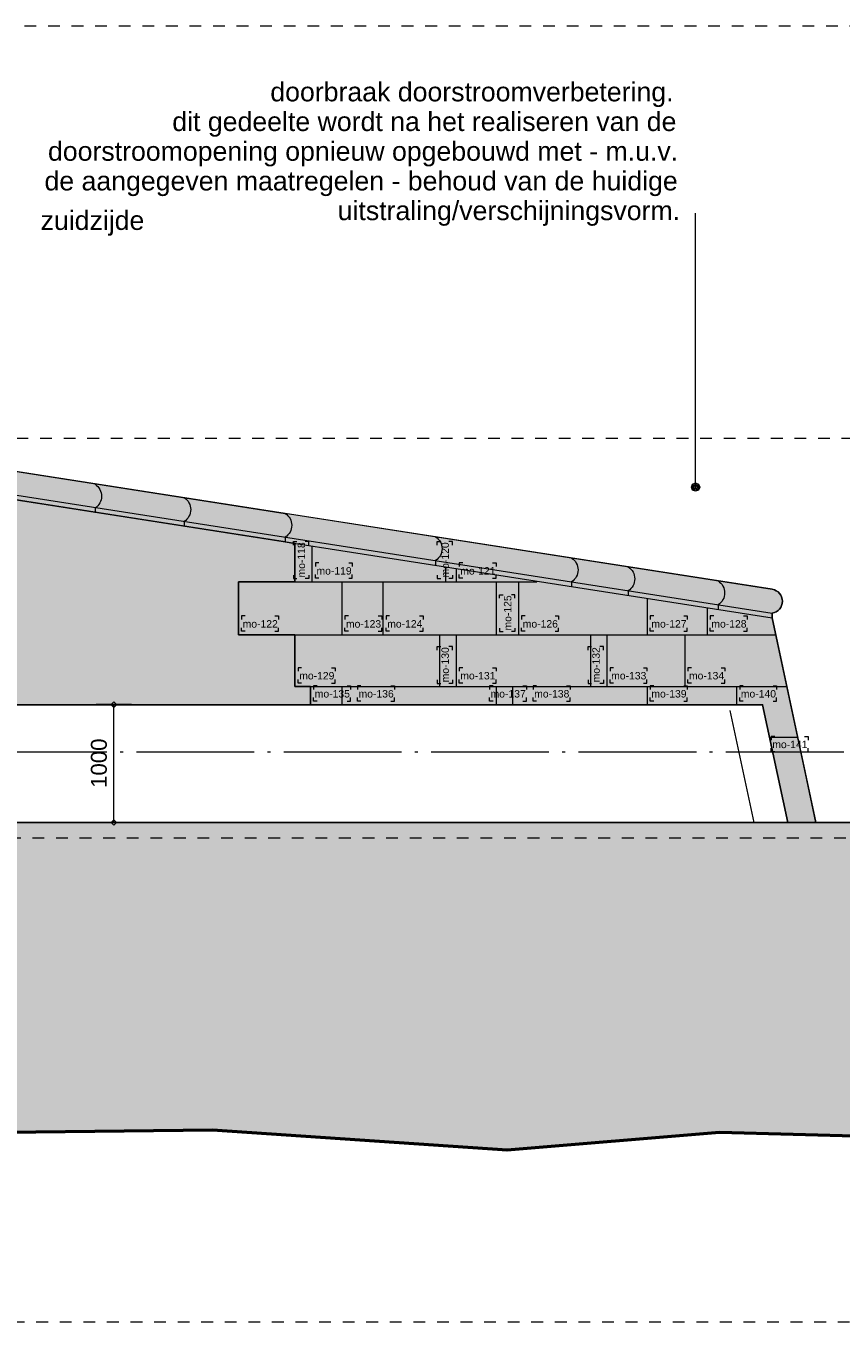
# Model space of a CAD drawing. Extents: x -294884 to 286267, y 0 to 1429765.
# Tile 65 of 178: x 19312 to 26228, y 381935 to 392935. Entities that reach past the tile are written whole.
import ezdxf

# ---------------------------------------------------------------- set-up
doc = ezdxf.new("R2010")
doc.units = 0
doc.header["$MEASUREMENT"] = 0
doc.linetypes.add('DASHDOT', pattern=[1250, 1000, -112.5, 25, -112.5])
doc.linetypes.add('DASHED', pattern=[200, 100, -100])
for name, color, linetype in [('A-0019-AFDEKVLAK', 1, 'Continuous'), ('A-0020-KADER', 8, 'Continuous'), ('A-0030-STRAMIEN', 1, 'Continuous'), ('A-0038-STR-MAATLIJN', 1, 'Continuous'), ('A-0070-SYMBOOL', 1, 'Continuous'), ('A-0306--', 1, 'Continuous'), ('A-0307-TEKST', 7, 'Continuous'), ('A-1100-TXT+MT-SO', 7, 'Continuous'), ('A-1130-TXT+MT-BE', 1, 'Continuous')]:
    doc.layers.add(name, color=color, linetype=linetype)
doc.dimstyles.new('@D00GM', dxfattribs={"dimtxt": 135, "dimasz": 1, "dimexe": 0.18, "dimexo": 0.0625, "dimgap": 13.5, "dimtad": 1, "dimdec": 0, "dimzin": 0, "dimdsep": 46, "dimtxsty": 'Standard', "dimblk": '^SD00____100_10', "dimcen": 0.09, "dimse1": 1, "dimse2": 1, "dimclrd": 1, "dimadec": 0, "dimazin": 0, "dimtfac": 1, "dimtdec": 4, "dimtmove": 0, "dimatfit": 3, "dimfxl": 0, "dimtolj": 1, "dimtzin": 0, "dimlwd": 13, "dimarcsym": 0})
doc.dimstyles.new('@D03ST', dxfattribs={"dimtxt": 162, "dimasz": 1, "dimexe": 0.18, "dimexo": 0.0625, "dimgap": 16.2, "dimtad": 1, "dimdec": 0, "dimzin": 0, "dimdsep": 46, "dimtxsty": 'Standard', "dimblk": '^SD03____100_10', "dimcen": 0.09, "dimse1": 1, "dimse2": 1, "dimclrd": 1, "dimadec": 0, "dimazin": 0, "dimtfac": 1, "dimtdec": 4, "dimtmove": 0, "dimatfit": 3, "dimfxl": 0, "dimtolj": 1, "dimtzin": 0, "dimlwd": 13, "dimarcsym": 0})

# ---------------------------------------------------------------- blocks, each defined once
blk = doc.blocks.new('*D')
at = {"color": 1, "linetype": 'Continuous', "lineweight": 13}
for points in [[(62927, 114665), (63143, 119960)], [(63293, 119954), (62993, 119966)], [(79682, 118845), (79383, 118875)], [(79499, 118522), (79533, 118860)], [(79106, 118562), (78808, 118592)], [(78427, 113303), (78957, 118577)], [(79148, 115040), (79499, 118522)], [(79648, 118507), (79349, 118537)], [(79648, 118507), (79349, 118537)], [(78968, 113249), (79148, 115040)], [(79298, 115025), (78999, 115055)], [(79298, 115025), (78999, 115055)], [(63077, 114659), (62777, 114671)], [(78576, 113288), (78278, 113318)], [(79118, 113234), (78819, 113264)], [(79118, 113234), (78819, 113264)], [(78934, 112910), (78968, 113249)], [(79084, 112895), (78785, 112925)], [(-122398, 58428), (-122398, 58128)], [(-117098, 58425), (-117098, 58125)], [(-117098, 58275), (-122398, 58278)], [(26619, -2220), (26619, -1920)], [(26619, -2220), (26619, -1920)], [(31919, -2220), (31919, -1920)], [(31919, -2220), (31919, -1920)], [(26619, -2070), (31919, -2070)], [(26619, -2070), (31919, -2070)], [(117098, -58425), (117098, -58125)], [(122398, -58428), (122398, -58128)], [(117098, -58275), (122398, -58278)]]:
    blk.add_lwpolyline(points, dxfattribs=at)
at = {"color": 7, "linetype": 'Continuous', "lineweight": 18}
for points in [[(63166, 119959), (63144, 119983), (63120, 119961), (63142, 119937)], [(79555, 118858), (79535, 118883), (79510, 118863), (79530, 118838)], [(78980, 118574), (78960, 118599), (78934, 118579), (78955, 118554)], [(79521, 118520), (79501, 118545), (79476, 118524), (79496, 118499)], [(79521, 118520), (79501, 118545), (79476, 118524), (79496, 118499)], [(79171, 115037), (79151, 115063), (79126, 115042), (79146, 115017)], [(79171, 115037), (79151, 115063), (79126, 115042), (79146, 115017)], [(62950, 114664), (62928, 114688), (62904, 114666), (62926, 114642)], [(78450, 113301), (78429, 113326), (78404, 113305), (78425, 113280)], [(78991, 113246), (78971, 113272), (78945, 113251), (78966, 113226)], [(78991, 113246), (78971, 113272), (78945, 113251), (78966, 113226)], [(78957, 112908), (78937, 112933), (78911, 112913), (78932, 112888)], [(-122398, 58301), (-122421, 58278), (-122398, 58255), (-122375, 58278)], [(-117098, 58298), (-117121, 58275), (-117098, 58252), (-117075, 58275)], [(26619, -2093), (26642, -2070), (26619, -2047), (26596, -2070)], [(26619, -2093), (26642, -2070), (26619, -2047), (26596, -2070)], [(31919, -2093), (31942, -2070), (31919, -2047), (31896, -2070)], [(31919, -2093), (31942, -2070), (31919, -2047), (31896, -2070)], [(117098, -58298), (117121, -58275), (117098, -58252), (117075, -58275)], [(122398, -58301), (122421, -58278), (122398, -58255), (122375, -58278)]]:
    blk.add_lwpolyline(points, close=True, dxfattribs=at)
at = {"layer": 'A-0030-STRAMIEN', "color": 1, "linetype": 'Continuous', "lineweight": 13}
for points in [[(139855, 104285), (140818, 109496)], [(140965, 109469), (140670, 109524)], [(140003, 104257), (139708, 104312)], [(150193, -2166), (150193, -1866)], [(155493, -2166), (155493, -1866)], [(150193, -2016), (155493, -2016)], [(162027, -30782), (162027, -31082)], [(167327, -30782), (167327, -31082)], [(167327, -30932), (162027, -30932)]]:
    blk.add_lwpolyline(points, dxfattribs=at)
at = {"layer": 'A-0030-STRAMIEN', "color": 7, "linetype": 'Continuous', "lineweight": 18}
for points in [[(140840, 109492), (140822, 109519), (140795, 109501), (140814, 109474)], [(139878, 104280), (139859, 104307), (139833, 104289), (139851, 104262)], [(150193, -2039), (150216, -2016), (150193, -1993), (150170, -2016)], [(155493, -2039), (155516, -2016), (155493, -1993), (155470, -2016)], [(162027, -30909), (162004, -30932), (162027, -30955), (162050, -30932)], [(167327, -30909), (167304, -30932), (167327, -30955), (167350, -30932)]]:
    blk.add_lwpolyline(points, close=True, dxfattribs=at)
at = {"layer": 'A-0038-STR-MAATLIJN', "color": 7, "linetype": 'Continuous', "lineweight": 18}
for points in [[(54797, 129790), (54775, 129813), (54751, 129791), (54773, 129768)], [(95253, 122694), (95232, 122719), (95207, 122698), (95228, 122673)], [(54234, 116190), (54212, 116214), (54188, 116192), (54210, 116168)], [(134756, 116152), (134737, 116179), (134711, 116161), (134729, 116134)], [(141535, 114904), (141516, 114930), (141490, 114912), (141508, 114885)], [(140545, 109547), (140527, 109574), (140500, 109555), (140519, 109528)], [(140545, 109547), (140527, 109574), (140500, 109555), (140519, 109528)], [(132961, 106437), (132943, 106463), (132916, 106445), (132934, 106418)], [(139738, 105178), (139720, 105205), (139693, 105186), (139712, 105159)], [(139738, 105178), (139720, 105205), (139693, 105186), (139712, 105159)], [(139583, 104335), (139564, 104362), (139538, 104343), (139556, 104317)], [(93554, 103790), (93533, 103815), (93508, 103794), (93529, 103769)], [(58987, 102748), (59011, 102770), (58989, 102794), (58965, 102772)], [(64710, 102511), (64734, 102533), (64712, 102557), (64688, 102535)], [(136387, 96140), (136414, 96158), (136396, 96185), (136369, 96167)], [(141956, 95112), (141982, 95130), (141964, 95157), (141937, 95138)], [(98415, 84674), (98440, 84695), (98419, 84720), (98394, 84699)], [(105362, 84050), (105387, 84071), (105366, 84096), (105342, 84075)], [(27759, -1278), (27736, -1301), (27759, -1324), (27782, -1301)], [(41370, -1275), (41347, -1298), (41370, -1321), (41393, -1298)], [(80074, -1279), (80051, -1302), (80074, -1325), (80097, -1302)], [(99055, -1275), (99032, -1298), (99055, -1321), (99078, -1298)], [(151050, -1293), (151073, -1270), (151050, -1247), (151027, -1270)], [(160941, -1293), (160964, -1270), (160941, -1247), (160918, -1270)], [(150193, -1739), (150216, -1716), (150193, -1693), (150170, -1716)], [(151050, -1739), (151073, -1716), (151050, -1693), (151027, -1716)], [(151050, -1739), (151073, -1716), (151050, -1693), (151027, -1716)], [(155493, -1739), (155516, -1716), (155493, -1693), (155470, -1716)], [(155493, -1739), (155516, -1716), (155493, -1693), (155470, -1716)], [(160941, -1739), (160964, -1716), (160941, -1693), (160918, -1716)], [(163921, -1806), (163944, -1783), (163921, -1760), (163898, -1783)], [(167496, -1806), (167519, -1783), (167496, -1760), (167473, -1783)], [(85620, -1954), (85643, -1931), (85620, -1908), (85597, -1931)], [(85620, -1954), (85643, -1931), (85620, -1908), (85597, -1931)], [(87964, -2634), (87987, -2611), (87964, -2588), (87941, -2611)], [(89764, -2634), (89787, -2611), (89764, -2588), (89741, -2611)], [(89764, -2634), (89787, -2611), (89764, -2588), (89741, -2611)], [(93264, -2634), (93287, -2611), (93264, -2588), (93241, -2611)], [(16419, -29586), (16442, -29609), (16419, -29632), (16396, -29609)], [(30030, -29589), (30053, -29612), (30030, -29635), (30007, -29612)], [(85801, -29618), (85824, -29641), (85801, -29664), (85778, -29641)], [(104781, -29622), (104804, -29645), (104781, -29668), (104758, -29645)], [(156589, -30076), (156566, -30053), (156589, -30030), (156612, -30053)], [(166470, -30076), (166447, -30053), (166470, -30030), (166492, -30053)], [(91591, -30780), (91568, -30757), (91591, -30734), (91614, -30757)], [(95091, -30780), (95068, -30757), (95091, -30734), (95114, -30757)], [(95091, -30780), (95068, -30757), (95091, -30734), (95114, -30757)], [(96891, -30780), (96868, -30757), (96891, -30734), (96914, -30757)]]:
    blk.add_lwpolyline(points, close=True, dxfattribs=at)
at = {"layer": 'A-0038-STR-MAATLIJN', "color": 1, "linetype": 'Continuous', "lineweight": 13}
for points in [[(54211, 116191), (54774, 129790)], [(54924, 129784), (54624, 129797)], [(93531, 103792), (95230, 122696)], [(95379, 122683), (95080, 122709)], [(54361, 116185), (54061, 116197)], [(134881, 116129), (134586, 116184)], [(132939, 106441), (134733, 116156)], [(140523, 109551), (141512, 114908)], [(141660, 114881), (141365, 114935)], [(140670, 109524), (140375, 109578)], [(140670, 109524), (140375, 109578)], [(139716, 105182), (140523, 109551)], [(133086, 106414), (132791, 106468)], [(139560, 104339), (139716, 105182)], [(139863, 105155), (139568, 105209)], [(139863, 105155), (139568, 105209)], [(139708, 104312), (139413, 104366)], [(93680, 103778), (93382, 103805)], [(58982, 102621), (58994, 102921)], [(58988, 102771), (64711, 102534)], [(64705, 102384), (64717, 102684)], [(136364, 96015), (136419, 96310)], [(136392, 96163), (141960, 95134)], [(141932, 94987), (141987, 95282)], [(98404, 84548), (98430, 84847)], [(98417, 84697), (105364, 84073)], [(105351, 83924), (105378, 84222)], [(27759, -1151), (27759, -1451)], [(41370, -1148), (41370, -1448)], [(80074, -1152), (80074, -1452)], [(99055, -1148), (99055, -1448)], [(151050, -1420), (151050, -1120)], [(160941, -1420), (160941, -1120)], [(41370, -1298), (27759, -1301)], [(99055, -1298), (80074, -1302)], [(151050, -1270), (160941, -1270)], [(150193, -1866), (150193, -1566)], [(151050, -1866), (151050, -1566)], [(151050, -1866), (151050, -1566)], [(155493, -1866), (155493, -1566)], [(155493, -1866), (155493, -1566)], [(160941, -1866), (160941, -1566)], [(163921, -1933), (163921, -1633)], [(167496, -1933), (167496, -1633)], [(150193, -1716), (151050, -1716)], [(151050, -1716), (155493, -1716)], [(155493, -1716), (160941, -1716)], [(85620, -2081), (85620, -1781)], [(85620, -2081), (85620, -1781)], [(163921, -1783), (167496, -1783)], [(87964, -2761), (87964, -2461)], [(89764, -2761), (89764, -2461)], [(89764, -2761), (89764, -2461)], [(93264, -2761), (93264, -2461)], [(87964, -2611), (89764, -2611)], [(89764, -2611), (93264, -2611)], [(16419, -29459), (16419, -29759)], [(30030, -29462), (30030, -29762)], [(85801, -29491), (85801, -29791)], [(104781, -29495), (104781, -29795)], [(16419, -29609), (30030, -29612)], [(85801, -29641), (104781, -29645)], [(156589, -30203), (156589, -29903)], [(166470, -30203), (166470, -29903)], [(166470, -30053), (156589, -30053)], [(91591, -30907), (91591, -30607)], [(95091, -30907), (95091, -30607)], [(95091, -30907), (95091, -30607)], [(96891, -30907), (96891, -30607)], [(95091, -30757), (91591, -30757)], [(96891, -30757), (95091, -30757)]]:
    blk.add_lwpolyline(points, dxfattribs=at)
at = {"layer": 'A-0038-STR-MAATLIJN', "color": 1, "linetype": 'Continuous'}
blk.add_point((85620, -1931), dxfattribs=at)
at = {"layer": 'A-1130-TXT+MT-BE', "color": 7, "linetype": 'Continuous', "lineweight": 18}
for points in [[(63183, 129448), (63161, 129471), (63137, 129449), (63159, 129426)], [(62797, 119974), (62774, 119998), (62751, 119976), (62773, 119952)], [(62797, 119974), (62774, 119998), (62751, 119976), (62773, 119952)], [(62627, 115817), (62605, 115841), (62581, 115819), (62603, 115795)], [(62627, 115817), (62605, 115841), (62581, 115819), (62603, 115795)], [(62581, 114678), (62559, 114702), (62535, 114680), (62557, 114656)], [(-131879, 57937), (-131902, 57914), (-131879, 57891), (-131856, 57914)], [(-122398, 57931), (-122421, 57908), (-122398, 57885), (-122375, 57908)], [(-122398, 57931), (-122421, 57908), (-122398, 57885), (-122375, 57908)], [(-118237, 57929), (-118260, 57906), (-118237, 57883), (-118214, 57906)], [(-118237, 57929), (-118260, 57906), (-118237, 57883), (-118214, 57906)], [(-117097, 57928), (-117120, 57905), (-117097, 57882), (-117074, 57905)], [(26618, -1723), (26641, -1700), (26618, -1677), (26595, -1700)], [(27759, -1723), (27782, -1700), (27759, -1677), (27736, -1700)], [(27759, -1723), (27782, -1700), (27759, -1677), (27736, -1700)], [(31919, -1723), (31942, -1700), (31919, -1677), (31896, -1700)], [(31919, -1723), (31942, -1700), (31919, -1677), (31896, -1700)], [(41400, -1723), (41423, -1700), (41400, -1677), (41377, -1700)], [(25452, -30693), (25475, -30670), (25452, -30647), (25429, -30670)], [(30752, -30693), (30775, -30670), (30752, -30647), (30729, -30670)], [(70982, -33871), (70960, -33848), (70937, -33871), (70960, -33894)], [(115063, -33871), (115040, -33848), (115017, -33871), (115040, -33894)], [(70982, -34871), (70960, -34848), (70937, -34871), (70960, -34894)], [(115063, -34871), (115040, -34848), (115017, -34871), (115040, -34894)], [(117097, -57928), (117120, -57905), (117097, -57882), (117074, -57905)], [(118237, -57929), (118260, -57906), (118237, -57883), (118214, -57906)], [(118237, -57929), (118260, -57906), (118237, -57883), (118214, -57906)], [(122398, -57931), (122421, -57908), (122398, -57885), (122375, -57908)], [(122398, -57931), (122421, -57908), (122398, -57885), (122375, -57908)], [(131879, -57937), (131902, -57914), (131879, -57891), (131856, -57914)]]:
    blk.add_lwpolyline(points, close=True, dxfattribs=at)
at = {"layer": 'A-1130-TXT+MT-BE', "color": 1, "linetype": 'Continuous', "lineweight": 13}
for points in [[(62774, 119975), (63160, 129448)], [(63310, 129442), (63010, 129455)], [(62604, 115818), (62774, 119975)], [(62923, 119969), (62624, 119981)], [(62923, 119969), (62624, 119981)], [(62754, 115812), (62454, 115824)], [(62754, 115812), (62454, 115824)], [(62558, 114679), (62604, 115818)], [(62708, 114673), (62408, 114685)], [(-131879, 58064), (-131879, 57764)], [(-122398, 58058), (-122398, 57758)], [(-122398, 58058), (-122398, 57758)], [(-118237, 58056), (-118237, 57756)], [(-118237, 58056), (-118237, 57756)], [(-117097, 58055), (-117097, 57755)], [(-122398, 57908), (-131879, 57914)], [(-118237, 57906), (-122398, 57908)], [(-117097, 57905), (-118237, 57906)], [(26618, -1850), (26618, -1550)], [(27759, -1850), (27759, -1550)], [(27759, -1850), (27759, -1550)], [(31919, -1850), (31919, -1550)], [(31919, -1850), (31919, -1550)], [(41400, -1850), (41400, -1550)], [(26618, -1700), (27759, -1700)], [(27759, -1700), (31919, -1700)], [(31919, -1700), (41400, -1700)], [(25452, -30820), (25452, -30520)], [(30752, -30820), (30752, -30520)], [(25452, -30670), (30752, -30670)], [(71110, -33871), (70810, -33871)], [(70960, -34871), (70960, -33871)], [(115190, -33871), (114890, -33871)], [(115040, -34871), (115040, -33871)], [(71110, -34871), (70810, -34871)], [(115190, -34871), (114890, -34871)], [(117097, -58055), (117097, -57755)], [(118237, -58056), (118237, -57756)], [(118237, -58056), (118237, -57756)], [(122398, -58058), (122398, -57758)], [(122398, -58058), (122398, -57758)], [(131879, -58064), (131879, -57764)], [(117097, -57905), (118237, -57906)], [(118237, -57906), (122398, -57908)], [(122398, -57908), (131879, -57914)]]:
    blk.add_lwpolyline(points, dxfattribs=at)
at = {"color": 7, "linetype": 'Continuous', "char_height": 135, "attachment_point": 7, "line_spacing_factor": 0.933333}
for s, insert, rotation in [('{\\fArial|b0|i0|c12|p0;340}', (79443, 118543), 84.2582), ('{\\fArial|b0|i0|c12|p0;5300}', (62969, 117109), 87.6654), ('{\\fArial|b0|i0|c12|p0;3500}', (79246, 116581), 84.2577), ('{\\fArial|b0|i0|c12|p0;5300}', (78614, 115740), 84.2577), ('{\\fArial|b0|i0|c12|p0;1800}', (78980, 113945), 84.2577), ('{\\fArial|b0|i0|c12|p0;340}', (78879, 112931), 84.2582), ('{\\fArial|b0|i0|c12|p0;5300}', (-119954, 58369), 359.9654), ('{\\fArial|b0|i0|c12|p0;5300}', (119541, -58219), 359.9654)]:
    blk.add_mtext(s, dxfattribs=dict(at, insert=insert, rotation=rotation))
at = {"color": 7, "linetype": 'Continuous', "insert": (29063, -2013), "char_height": 135, "attachment_point": 7, "line_spacing_factor": 0.933333}
blk.add_mtext('{\\fArial|b0|i0|c12|p0;5300}', dxfattribs=at)
blk.add_mtext('{\\fArial|b0|i0|c12|p0;5300}', dxfattribs=at)
at = {"layer": 'A-0030-STRAMIEN', "color": 7, "linetype": 'Continuous', "insert": (140224, 106660), "char_height": 162, "attachment_point": 7, "rotation": 79.5354, "line_spacing_factor": 0.933333}
blk.add_mtext('{\\fArial|b0|i0|c12|p0;5300}', dxfattribs=at)
at = {"layer": 'A-0030-STRAMIEN', "color": 7, "linetype": 'Continuous', "char_height": 162, "attachment_point": 7, "line_spacing_factor": 0.933333}
for insert in [(152596, -1947), (164429, -30821)]:
    blk.add_mtext('{\\fArial|b0|i0|c12|p0;5300}', dxfattribs=dict(at, insert=insert))
at = {"layer": 'A-0038-STR-MAATLIJN', "color": 7, "linetype": 'Continuous', "char_height": 162, "attachment_point": 7, "line_spacing_factor": 0.933333}
for s, insert, rotation in [('{\\fArial|b0|i0|c12|p0;13611}', (54411, 122684), 87.6307), ('{\\fArial|b0|i0|c12|p0;18980}', (94284, 112942), 84.865), ('{\\fArial|b0|i0|c12|p0;5448}', (140905, 111999), 79.5354), ('{\\fArial|b0|i0|c12|p0;9880}', (133723, 111068), 79.535), ('{\\fArial|b0|i0|c12|p0;4443}', (140007, 107136), 79.5354), ('{\\fArial|b0|i0|c12|p0;857}', (139536, 104591), 79.5354), ('{\\fArial|b0|i0|c12|p0;5728}', (61605, 102732), 357.6307), ('{\\fArial|b0|i0|c12|p0;5662}', (138945, 95761), 349.535), ('{\\fArial|b0|i0|c12|p0;6975}', (101650, 84476), 354.865), ('{\\fArial|b0|i0|c12|p0;13611}', (34255, -1189), 0.011), ('{\\fArial|b0|i0|c12|p0;18980}', (89255, -1189), 0.011), ('{\\fArial|b0|i0|c12|p0;9890}', (155748, -1201), 0), ('{\\fArial|b0|i0|c12|p0;13611}', (22915, -29499), 359.989), ('{\\fArial|b0|i0|c12|p0;18980}', (94982, -29532), 359.989), ('{\\fArial|b0|i0|c12|p0;9880}', (161282, -29984), 360)]:
    blk.add_mtext(s, dxfattribs=dict(at, insert=insert, rotation=rotation))
for s, insert in [('{\\fArial|b0|i0|c12|p0;857}', (150436, -1647)), ('{\\fArial|b0|i0|c12|p0;4443}', (153024, -1647)), ('{\\fArial|b0|i0|c12|p0;5448}', (157970, -1647)), ('{\\fArial|b0|i0|c12|p0;3575}', (165461, -1714)), ('{\\fArial|b0|i0|c12|p0;1800}', (88617, -2542)), ('{\\fArial|b0|i0|c12|p0;3500}', (91267, -2542)), ('{\\fArial|b0|i0|c12|p0;3500}', (93094, -30688)), ('{\\fArial|b0|i0|c12|p0;1800}', (95744, -30688))]:
    blk.add_mtext(s, dxfattribs=dict(at, insert=insert))
at = {"layer": 'A-1130-TXT+MT-BE', "color": 7, "linetype": 'Continuous', "char_height": 135, "attachment_point": 7, "line_spacing_factor": 0.933333}
for s, insert, rotation in [('{\\fArial|b0|i0|c12|p0;9481}', (62901, 124508), 87.6653), ('{\\fArial|b0|i0|c12|p0;4160}', (62623, 117693), 87.6653), ('{\\fArial|b0|i0|c12|p0;1140}', (62515, 115045), 87.6653), ('{\\fArial|b0|i0|c12|p0;9481}', (-127344, 58004), 359.9653), ('{\\fArial|b0|i0|c12|p0;4160}', (-120524, 58000), 359.9653), ('{\\fArial|b0|i0|c12|p0;1140}', (-117873, 57998), 359.9653), ('{\\fArial|b0|i0|c12|p0;1140}', (26982, -1643), 360), ('{\\fArial|b0|i0|c12|p0;4160}', (29633, -1643), 360), ('{\\fArial|b0|i0|c12|p0;9481}', (36454, -1643), 360), ('{\\fArial|b0|i0|c12|p0;1000}', (70902, -34578), 90), ('{\\fArial|b0|i0|c12|p0;1000}', (114982, -34578), 90), ('{\\fArial|b0|i0|c12|p0;1140}', (117461, -57848), 359.9654), ('{\\fArial|b0|i0|c12|p0;4160}', (120111, -57849), 359.9654), ('{\\fArial|b0|i0|c12|p0;9481}', (126932, -57853), 359.9654)]:
    blk.add_mtext(s, dxfattribs=dict(at, insert=insert, rotation=rotation))
at = {"layer": 'A-1130-TXT+MT-BE', "color": 7, "linetype": 'Continuous', "insert": (27896, -30612), "char_height": 135, "attachment_point": 7, "line_spacing_factor": 0.933333}
blk.add_mtext('{\\fArial|b0|i0|c12|p0;5300}', dxfattribs=at)
blk = doc.blocks.new('^SD00____100_10')
at = {"layer": 'A-1130-TXT+MT-BE', "color": 1, "linetype": 'Continuous', "lineweight": 13}
blk.add_lwpolyline([(0, -150), (0, 150)], dxfattribs=at)
at = {"layer": 'A-1130-TXT+MT-BE', "color": 7, "linetype": 'Continuous', "lineweight": 18}
blk.add_lwpolyline([(0, -23), (23, 0), (0, 23), (-23, 0)], close=True, dxfattribs=at)
blk = doc.blocks.new('^SD03____100_10')
at = {"layer": 'A-0038-STR-MAATLIJN', "color": 1, "linetype": 'Continuous', "lineweight": 13}
blk.add_lwpolyline([(0, -150), (0, 150)], dxfattribs=at)
at = {"layer": 'A-0038-STR-MAATLIJN', "color": 7, "linetype": 'Continuous', "lineweight": 18}
blk.add_lwpolyline([(0, -23), (23, 0), (0, 23), (-23, 0)], close=True, dxfattribs=at)
blk = doc.blocks.new('M-NIEUW_132')
at = {"linetype": 'Continuous', "lineweight": 5}
for color, points in [(8, [(112950, -31694.2), (116494.2, -32248.2, -0.5432796), (116494.2, -32450.2), (116494.2, -32490.6), (112950, -31936.6), (112950, -31896.2, 0.5432796)]), (254, [(112776.7, -34871.4), (112666.7, -34577.9), (112786.7, -34457.9), (112646.7, -34317.9), (112756.7, -34207.9), (112696.7, -34147.9), (112806.7, -33957.9), (112886.7, -33907.9), (112886.7, -33827.9), (112956.7, -33787.9), (112956.7, -33717.9), (113216.7, -33717.9), (113216.7, -33277.9), (113406.7, -33277.9), (113406.7, -32827.9), (113556.7, -32827.9), (113666.7, -32747.9), (113623.1, -32687.9), (113733.1, -32607.9), (113733.1, -32457.9), (113776.7, -32377.9), (113631.7, -32377.9), (113631.7, -32043.6), (116576.7, -32503), (116576.7, -32827.9), (116096.7, -32827.9), (116096.7, -33277.9), (116576.7, -33277.9), (116576.7, -33717.9), (116708.5, -33717.9), (116708.5, -34127.9), (116693.4, -34371.4), (112950, -34371.4), (112950, -34871.4)]), (8, [(116867.3, -34697.9), (116756.7, -34557.9), (116756.7, -34337.9), (116646.7, -34167.9), (116708.5, -34127.9), (116708.5, -33717.9), (116576.7, -33717.9), (116576.7, -33277.9), (116096.7, -33277.9), (116096.7, -32827.9), (116576.7, -32827.9), (116576.7, -32503), (116494.2, -32490.6), (116494.2, -32450.2, 0.5432443), (116494.2, -32248.2), (120625.6, -32892.3, -0.8519796), (120625.6, -33094.3), (120625.6, -33134.7), (120919, -34507.9), (120996.7, -34871.4), (120756.8, -34871.4), (120106.7, -34271.4), (119796.7, -34271.4), (119666.7, -34207.9), (119506.7, -34271.4), (119246.7, -34271.4), (119114.1, -34427.9), (118976.7, -34517.9), (119075, -34667.9), (119006.7, -34797.9), (119146.7, -34871.4), (116826.7, -34871.4)]), (111, [(66481.7, -34871.4), (123481.7, -34871.4), (123481.7, -37564.9), (122676.8, -37571.4), (120177, -37501.4), (118375.8, -37651.4), (115876, -37481.4), (113376.2, -37511.4), (111575.1, -37421.4), (109075.3, -37421.4), (104774.3, -37471.4), (102274.6, -37421.4), (99774.8, -37471.4), (97973.6, -37461.4), (95473.8, -37461.4), (92974.1, -37451.4), (91172.9, -37401.4), (88673.1, -37301.4), (86173.3, -37191.4), (83673.6, -37291.4), (81727.8, -37291.4), (79372.6, -37331.4), (76872.8, -37341.4), (72571.9, -37241.4), (70072.1, -37171.4), (67572.3, -37261.4), (66481.7, -37255.3)])]:
    blk.add_hatch(color=color, dxfattribs=at).paths.add_polyline_path(points, flags=0)
at = {"color": 7, "linetype": 'DASHED', "lineweight": 0}
blk.add_lwpolyline([(66481.7, -39111), (66481.7, -28111), (123481.7, -28111), (123481.7, -39111)], close=True, dxfattribs=at)
at = {"color": 8, "linetype": 'Continuous', "lineweight": 13}
for points in [[(112950, -31694.2), (116494.2, -32248.2, -0.5432796), (116494.2, -32450.2), (116494.2, -32490.6), (112950, -31936.6), (112950, -31896.2, 0.5432796), (112950, -31694.2)], [(116826.7, -34871.4), (119146.7, -34871.4), (119006.7, -34797.9), (119075, -34667.9), (118976.7, -34517.9), (119114.1, -34427.9), (119246.7, -34271.4), (119506.7, -34271.4), (119666.7, -34207.9), (119796.7, -34271.4), (120106.7, -34271.4), (120756.8, -34871.4), (120996.7, -34871.4), (120919, -34507.9), (120625.6, -33134.7), (120625.6, -33094.3, 0.8519796), (120625.6, -32892.3), (116494.2, -32248.2, -0.5432443), (116494.2, -32450.2), (116494.2, -32490.6), (116576.7, -32503), (116576.7, -32827.9), (116096.7, -32827.9), (116096.7, -33277.9), (116576.7, -33277.9), (116576.7, -33717.9), (116708.5, -33717.9), (116708.5, -34127.9), (116646.7, -34167.9), (116756.7, -34337.9), (116756.7, -34557.9), (116867.3, -34697.9)]]:
    blk.add_lwpolyline(points, format="xyb", close=True, dxfattribs=at)
at = {"color": 1, "linetype": 'Continuous', "lineweight": 13}
for points in [[(114880.2, -32001.2, -0.5432443), (114880.2, -32203.3), (114880.2, -32243.7)], [(115637.2, -32114.2, -0.5432443), (115637.2, -32316.2), (115637.2, -32356.7)], [(116494.2, -32248.2, -0.5432443), (116494.2, -32450.2), (116494.2, -32490.6)], [(117769.6, -32446.7, -0.5432443), (117769.6, -32648.7), (117769.6, -32689.1)], [(118923.3, -32626.7, -0.5432443), (118923.3, -32828.7), (118923.3, -32869.1)], [(119404.3, -32702.4, -0.5432443), (119404.3, -32904.5), (119404.3, -32944.9)], [(120167, -32821.5, -0.5432443), (120167, -33023.5), (120167, -33063.9)], [(120625.6, -32892.3, -0.8519796), (120625.6, -33094.3), (120625.6, -33134.7)]]:
    blk.add_lwpolyline(points, format="xyb", dxfattribs=at)
at = {"color": 254, "linetype": 'Continuous', "lineweight": 13}
blk.add_lwpolyline([(112950, -34371.4), (116693.4, -34371.4), (116708.5, -34127.9), (116708.5, -33717.9), (116576.7, -33717.9), (116576.7, -33277.9), (116096.7, -33277.9), (116096.7, -32827.9), (116576.7, -32827.9), (116576.7, -32503), (113631.7, -32043.6)], dxfattribs=at)
at = {"color": 1, "linetype": 'Continuous', "lineweight": 13}
blk.add_lwpolyline([(116826.7, -34871.4), (116867.3, -34697.9), (116756.7, -34557.9), (116756.7, -34337.9), (116646.7, -34167.9), (116708.5, -34127.9), (116708.5, -33717.9), (116576.7, -33717.9), (116576.7, -33277.9), (116096.7, -33277.9), (116096.7, -32827.9), (116576.7, -32827.9), (116576.7, -32503)], dxfattribs=at)
at = {"color": 8, "linetype": 'Continuous', "lineweight": 5}
for points in [[(116723.1, -32827.9), (116723.1, -32525.9)], [(117853.1, -32702.2), (117853.1, -32827.9)], [(117943.1, -32716.2), (117943.1, -32827.9)], [(116576.7, -32827.9), (118629.3, -32827.9)], [(116973.1, -32827.9), (116973.1, -33277.9)], [(117323.1, -32827.9), (117323.1, -33277.9)], [(118283.1, -32827.9), (118283.1, -33277.9)], [(118473.1, -32827.9), (118473.1, -33277.9)], [(119564.2, -32969.1), (119564.2, -33277.9)], [(120073.1, -33048.5), (120073.1, -33277.9)], [(116576.7, -33277.9), (120656.2, -33277.9)], [(117803.1, -33277.9), (117803.1, -33717.9)], [(117943.1, -33277.9), (117943.1, -33717.9)], [(119083.1, -33277.9), (119083.1, -33717.9)], [(119223.1, -33277.9), (119223.1, -33717.9)], [(119883.1, -33277.9), (119883.1, -33717.9)], [(116708.5, -33717.9), (120750.2, -33717.9)], [(116973.1, -33717.9), (116973.1, -34147.9)], [(118283.1, -33717.9), (118283.1, -34147.9)], [(118423.1, -33717.9), (118423.1, -34147.9)], [(119564.2, -33717.9), (119564.2, -34147.9)], [(120323.1, -33717.9), (120323.1, -34147.9)], [(116677.6, -34147.9), (120842.1, -34147.9)], [(117803.1, -34147.9), (117803.1, -34697.9)], [(116325.2, -34697.9), (119059.2, -34697.9)]]:
    blk.add_lwpolyline(points, dxfattribs=at)
at = {"color": 7, "linetype": 'Continuous', "lineweight": 18}
for points in [[(120625.6, -33134.7), (120996.7, -34871.4)], [(117803.1, -34871.4), (117803.1, -34697.9), (117633.1, -34697.9), (117633.1, -34871.4)]]:
    blk.add_lwpolyline(points, dxfattribs=at)
at = {"color": 5, "linetype": 'Continuous', "lineweight": 25}
blk.add_lwpolyline([(113406.7, -34871.4), (113326.7, -34837.9), (113385.4, -34697.9), (113385.4, -34567.9), (113526.7, -34507.9), (113606.7, -34337.9), (113796.7, -34337.9), (113926.7, -34271.4), (114086.7, -34271.4), (114306.7, -34271.4), (114426.7, -34357.9), (114666.7, -34407.9), (114936.7, -34407.9), (115426.7, -34547.9), (115706.8, -34547.9), (115886.7, -34697.9), (116246.7, -34637.9), (116416.7, -34767.9), (116686.7, -34807.9), (116687.8, -34871.4)], dxfattribs=at)
at = {"color": 111, "linetype": 'Continuous', "lineweight": 13}
for points in [[(66481.7, -34871.4), (123481.7, -34871.4)], [(123481.7, -37564.9), (122676.8, -37571.4), (120177, -37501.4), (118375.8, -37651.4), (115876, -37481.4), (113376.2, -37511.4), (111575.1, -37421.4), (109075.3, -37421.4), (104774.3, -37471.4), (102274.6, -37421.4), (99774.8, -37471.4)]]:
    blk.add_lwpolyline(points, dxfattribs=at)
at = {"layer": 'A-0020-KADER', "color": 7, "linetype": 'Continuous', "lineweight": 18}
for points in [[(107293.6, -31052.6), (108678.6, -31086), (112939.2, -31692.6), (120625.6, -32892.3)], [(108065.5, -31071.2), (108065.5, -31311.3), (108658.8, -31325.6), (112903.8, -31930), (120625.6, -33134.7)], [(108065.5, -31271.3), (108662.1, -31285.6), (112909.7, -31890.4), (120625.6, -33094.3)]]:
    blk.add_lwpolyline(points, dxfattribs=at)
at = {"layer": 'A-0020-KADER', "color": 92, "linetype": 'Continuous', "lineweight": 50}
blk.add_lwpolyline([(123481.7, -37564.9), (122676.8, -37571.4), (120177, -37501.4), (118375.8, -37651.4), (115876, -37481.4), (113376.2, -37511.4), (111575.1, -37421.4), (109075.3, -37421.4), (104774.3, -37471.4), (102274.6, -37421.4), (99774.8, -37471.4)], dxfattribs=at)
at = {"layer": 'A-0070-SYMBOOL', "color": 1, "linetype": 'Continuous', "lineweight": 13}
blk.add_lwpolyline([(119975.3, -32024.7), (119975.3, -31009.7), (119975.3, -29700)], dxfattribs=at)
at = {"layer": 'A-0070-SYMBOOL', "color": 7, "linetype": 'Continuous', "lineweight": 18}
for points in [[(120010.2, -32024.7), (120000, -32049.5), (119975.3, -32059.7), (119950.5, -32049.5), (119940.3, -32024.7), (119950.5, -32000), (119975.3, -31989.8), (120000, -32000)], [(120000.3, -32024.7), (119992.9, -32042.4), (119975.3, -32049.7), (119957.6, -32042.4), (119950.3, -32024.7), (119957.6, -32007.1), (119975.3, -31999.7), (119992.9, -32007.1)], [(119990.3, -32024.7), (119985.9, -32035.4), (119975.3, -32039.8), (119964.6, -32035.4), (119960.2, -32024.7), (119964.6, -32014.1), (119975.3, -32009.7), (119985.9, -32014.1)], [(119980.2, -32024.7), (119978.8, -32028.3), (119975.3, -32029.7), (119971.7, -32028.3), (119970.3, -32024.7), (119971.7, -32021.2), (119975.3, -32019.7), (119978.8, -32021.2)]]:
    blk.add_lwpolyline(points, close=True, dxfattribs=at)
at = {"layer": 'A-0306--', "color": 1, "linetype": 'Continuous', "lineweight": 13}
for points in [[(116563.1, -32517.8), (116563.1, -32487.8), (116593.1, -32487.8)], [(116693.1, -32517.8), (116693.1, -32487.8), (116663.1, -32487.8)], [(117783.1, -32517.8), (117783.1, -32487.8), (117813.1, -32487.8)], [(117913.1, -32517.8), (117913.1, -32487.8), (117883.1, -32487.8)], [(116779.8, -32667.9), (116749.8, -32667.9), (116749.8, -32697.9)], [(117033.1, -32667.9), (117063.1, -32667.9), (117063.1, -32697.9)], [(117999.8, -32667.9), (117969.8, -32667.9), (117969.8, -32697.9)], [(118253.1, -32667.9), (118283.1, -32667.9), (118283.1, -32697.9)], [(116563.1, -32771.2), (116563.1, -32801.2), (116593.1, -32801.2)], [(116693.1, -32771.2), (116693.1, -32801.2), (116663.1, -32801.2)], [(116779.8, -32797.9), (116749.8, -32797.9), (116749.8, -32767.9)], [(117033.1, -32797.9), (117063.1, -32797.9), (117063.1, -32767.9)], [(117783.1, -32771.2), (117783.1, -32801.2), (117813.1, -32801.2)], [(117913.1, -32771.2), (117913.1, -32801.2), (117883.1, -32801.2)], [(117999.8, -32797.9), (117969.8, -32797.9), (117969.8, -32767.9)], [(118253.1, -32797.9), (118283.1, -32797.9), (118283.1, -32767.9)], [(118313.1, -32967.8), (118313.1, -32937.8), (118343.1, -32937.8)], [(118443.1, -32967.8), (118443.1, -32937.8), (118413.1, -32937.8)], [(116153.4, -33117.9), (116123.4, -33117.9), (116123.4, -33147.9)], [(116153.4, -33247.9), (116123.4, -33247.9), (116123.4, -33217.9)], [(116406.7, -33117.9), (116436.7, -33117.9), (116436.7, -33147.9)], [(116406.7, -33247.9), (116436.7, -33247.9), (116436.7, -33217.9)], [(117029.8, -33117.9), (116999.8, -33117.9), (116999.8, -33147.9)], [(117029.8, -33247.9), (116999.8, -33247.9), (116999.8, -33217.9)], [(117283.1, -33117.9), (117313.1, -33117.9), (117313.1, -33147.9)], [(117283.1, -33247.9), (117313.1, -33247.9), (117313.1, -33217.9)], [(117379.8, -33117.9), (117349.8, -33117.9), (117349.8, -33147.9)], [(117379.8, -33247.9), (117349.8, -33247.9), (117349.8, -33217.9)], [(117633.1, -33117.9), (117663.1, -33117.9), (117663.1, -33147.9)], [(117633.1, -33247.9), (117663.1, -33247.9), (117663.1, -33217.9)], [(118529.8, -33117.9), (118499.8, -33117.9), (118499.8, -33147.9)], [(118529.8, -33247.9), (118499.8, -33247.9), (118499.8, -33217.9)], [(118783.1, -33117.9), (118813.1, -33117.9), (118813.1, -33147.9)], [(118783.1, -33247.9), (118813.1, -33247.9), (118813.1, -33217.9)], [(119620.9, -33117.9), (119590.9, -33117.9), (119590.9, -33147.9)], [(119620.9, -33247.9), (119590.9, -33247.9), (119590.9, -33217.9)], [(119874.3, -33117.9), (119904.3, -33117.9), (119904.3, -33147.9)], [(119874.3, -33247.9), (119904.3, -33247.9), (119904.3, -33217.9)], [(120129.8, -33117.9), (120099.8, -33117.9), (120099.8, -33147.9)], [(120129.8, -33247.9), (120099.8, -33247.9), (120099.8, -33217.9)], [(120383.1, -33117.9), (120413.1, -33117.9), (120413.1, -33147.9)], [(120383.1, -33247.9), (120413.1, -33247.9), (120413.1, -33217.9)], [(118313.1, -33221.2), (118313.1, -33251.2), (118343.1, -33251.2)], [(118443.1, -33221.2), (118443.1, -33251.2), (118413.1, -33251.2)], [(117783.1, -33407.8), (117783.1, -33377.8), (117813.1, -33377.8)], [(117913.1, -33407.8), (117913.1, -33377.8), (117883.1, -33377.8)], [(119063.1, -33407.8), (119063.1, -33377.8), (119093.1, -33377.8)], [(119193.1, -33407.8), (119193.1, -33377.8), (119163.1, -33377.8)], [(116633.4, -33557.9), (116603.4, -33557.9), (116603.4, -33587.9)], [(116633.4, -33687.9), (116603.4, -33687.9), (116603.4, -33657.9)], [(116886.7, -33557.9), (116916.7, -33557.9), (116916.7, -33587.9)], [(116886.7, -33687.9), (116916.7, -33687.9), (116916.7, -33657.9)], [(117999.8, -33557.9), (117969.8, -33557.9), (117969.8, -33587.9)], [(117999.8, -33687.9), (117969.8, -33687.9), (117969.8, -33657.9)], [(118253.1, -33557.9), (118283.1, -33557.9), (118283.1, -33587.9)], [(118253.1, -33687.9), (118283.1, -33687.9), (118283.1, -33657.9)], [(119279.8, -33557.9), (119249.8, -33557.9), (119249.8, -33587.9)], [(119279.8, -33687.9), (119249.8, -33687.9), (119249.8, -33657.9)], [(119533.1, -33557.9), (119563.1, -33557.9), (119563.1, -33587.9)], [(119533.1, -33687.9), (119563.1, -33687.9), (119563.1, -33657.9)], [(119939.8, -33557.9), (119909.8, -33557.9), (119909.8, -33587.9)], [(119939.8, -33687.9), (119909.8, -33687.9), (119909.8, -33657.9)], [(120193.1, -33557.9), (120223.1, -33557.9), (120223.1, -33587.9)], [(120193.1, -33687.9), (120223.1, -33687.9), (120223.1, -33657.9)], [(116765.2, -33711.4), (116735.2, -33711.4), (116735.2, -33741.4)], [(117018.5, -33711.4), (117048.5, -33711.4), (117048.5, -33741.4)], [(117136.7, -33711.4), (117106.7, -33711.4), (117106.7, -33741.4)], [(117390, -33711.4), (117420, -33711.4), (117420, -33741.4)], [(117783.1, -33661.2), (117783.1, -33691.2), (117813.1, -33691.2)], [(117913.1, -33661.2), (117913.1, -33691.2), (117883.1, -33691.2)], [(118256.7, -33711.4), (118226.7, -33711.4), (118226.7, -33741.4)], [(118510, -33711.4), (118540, -33711.4), (118540, -33741.4)], [(118626.7, -33711.4), (118596.7, -33711.4), (118596.7, -33741.4)], [(118880, -33711.4), (118910, -33711.4), (118910, -33741.4)], [(119063.1, -33661.2), (119063.1, -33691.2), (119093.1, -33691.2)], [(119193.1, -33661.2), (119193.1, -33691.2), (119163.1, -33691.2)], [(119620.9, -33711.4), (119590.9, -33711.4), (119590.9, -33741.4)], [(119874.3, -33711.4), (119904.3, -33711.4), (119904.3, -33741.4)], [(120379.8, -33711.4), (120349.8, -33711.4), (120349.8, -33741.4)], [(120633.1, -33711.4), (120663.1, -33711.4), (120663.1, -33741.4)], [(120900, -34141.2), (120930, -34141.2), (120930, -34171.2)], [(120900, -34271.2), (120930, -34271.2), (120930, -34241.2)]]:
    blk.add_lwpolyline(points, dxfattribs=at)
at = {"layer": 'A-0307-TEKST', "color": 7, "linetype": 'Continuous', "char_height": 63, "attachment_point": 7, "rotation": 90, "line_spacing_factor": 1.333333}
for s, insert in [('{\\fArial|b0|i0|c12|p0;mo-118}', (116663.1, -32791.8)), ('{\\fArial|b0|i0|c12|p0;mo-120}', (117883.1, -32791.8)), ('{\\fArial|b0|i0|c12|p0;mo-125}', (118413.1, -33241.8)), ('{\\fArial|b0|i0|c12|p0;mo-130}', (117883.1, -33681.8)), ('{\\fArial|b0|i0|c12|p0;mo-132}', (119163.1, -33681.8))]:
    blk.add_mtext(s, dxfattribs=dict(at, insert=insert))
at = {"layer": 'A-0307-TEKST', "color": 7, "linetype": 'Continuous', "char_height": 63, "attachment_point": 7, "line_spacing_factor": 1.333333}
for s, insert in [('{\\fArial|b0|i0|c12|p0;mo-119}', (116759.2, -32767.9)), ('{\\fArial|b0|i0|c12|p0;mo-121}', (117979.2, -32767.9)), ('{\\fArial|b0|i0|c12|p0;mo-122}', (116132.8, -33217.9)), ('{\\fArial|b0|i0|c12|p0;mo-123}', (117009.2, -33217.9)), ('{\\fArial|b0|i0|c12|p0;mo-124}', (117359.2, -33217.9)), ('{\\fArial|b0|i0|c12|p0;mo-126}', (118509.2, -33217.9)), ('{\\fArial|b0|i0|c12|p0;mo-127}', (119600.3, -33217.9)), ('{\\fArial|b0|i0|c12|p0;mo-128}', (120109.2, -33217.9)), ('{\\fArial|b0|i0|c12|p0;mo-129}', (116612.8, -33657.9)), ('{\\fArial|b0|i0|c12|p0;mo-131}', (117979.2, -33657.9)), ('{\\fArial|b0|i0|c12|p0;mo-133}', (119259.2, -33657.9)), ('{\\fArial|b0|i0|c12|p0;mo-134}', (119919.2, -33657.9)), ('{\\fArial|b0|i0|c12|p0;mo-135}', (116744.6, -33811.4)), ('{\\fArial|b0|i0|c12|p0;mo-136}', (117116.1, -33811.4)), ('{\\fArial|b0|i0|c12|p0;mo-137}', (118236.1, -33811.4)), ('{\\fArial|b0|i0|c12|p0;mo-138}', (118606.1, -33811.4)), ('{\\fArial|b0|i0|c12|p0;mo-139}', (119600.3, -33811.4)), ('{\\fArial|b0|i0|c12|p0;mo-140}', (120359.2, -33811.4))]:
    blk.add_mtext(s, dxfattribs=dict(at, insert=insert))
at = {"layer": 'A-1100-TXT+MT-SO', "color": 7, "linetype": 'Continuous', "char_height": 162, "attachment_point": 7, "line_spacing_factor": 0.933333}
for s, insert in [('{\\fArial|b0|i0|c12|p0;doorbraak doorstroomverbetering. }', (116367.2, -28800)), ('{\\fArial|b0|i0|c12|p0;dit gedeelte wordt na het realiseren van de }', (115535.6, -29052)), ('{\\fArial|b0|i0|c12|p0;doorstroomopening opnieuw opgebouwd met - m.u.v. }', (114481.2, -29304)), ('{\\fArial|b0|i0|c12|p0;de aangegeven maatregelen - behoud van de huidige }', (114451.5, -29556)), ('{\\fArial|b0|i0|c12|p0;uitstraling/verschijningsvorm.}', (116938.9, -29808)), ('{\\fArial|b0|i0|c12|p0;zuidzijde}', (114418.3, -29891.2))]:
    blk.add_mtext(s, dxfattribs=dict(at, insert=insert))
at = {"linetype": 'Continuous'}
blk.add_wipeout([(112950, -33871.4), (120543.2, -33871.4), (120756.8, -34871.4), (112950, -34871.4)], dxfattribs=at).dxf.layer = 'A-0019-AFDEKVLAK'
at = {"color": 1, "linetype": 'DASHED', "lineweight": 13}
blk.add_lwpolyline([(121514.4, -31611.3), (112950, -31611.3), (112950, -35000), (121514.4, -35000), (121514.4, -31611.3)], dxfattribs=at)
at = {"color": 5, "linetype": 'Continuous', "lineweight": 25}
for points in [[(112950, -34871.4), (112950, -33871.4), (120543.2, -33871.4), (120756.8, -34871.4)], [(66481.7, -34871.4), (123481.7, -34871.4)]]:
    blk.add_lwpolyline(points, dxfattribs=at)
at = {"color": 1, "linetype": 'Continuous', "lineweight": 13}
blk.add_lwpolyline([(120472.4, -34871.4), (120269.4, -33921.4)], dxfattribs=at)
at = {"layer": 'A-0030-STRAMIEN', "color": 1, "linetype": 'DASHDOT', "lineweight": 13}
blk.add_lwpolyline([(66481.7, -34271.4), (123481.7, -34271.4)], dxfattribs=at)
at = {"layer": 'A-0306--', "color": 1, "linetype": 'Continuous', "lineweight": 13}
for points in [[(116765.2, -33841.4), (116735.2, -33841.4), (116735.2, -33811.4)], [(117018.5, -33841.4), (117048.5, -33841.4), (117048.5, -33811.4)], [(117136.7, -33841.4), (117106.7, -33841.4), (117106.7, -33811.4)], [(117390, -33841.4), (117420, -33841.4), (117420, -33811.4)], [(118256.7, -33841.4), (118226.7, -33841.4), (118226.7, -33811.4)], [(118510, -33841.4), (118540, -33841.4), (118540, -33811.4)], [(118626.7, -33841.4), (118596.7, -33841.4), (118596.7, -33811.4)], [(118880, -33841.4), (118910, -33841.4), (118910, -33811.4)], [(119620.9, -33841.4), (119590.9, -33841.4), (119590.9, -33811.4)], [(119874.3, -33841.4), (119904.3, -33841.4), (119904.3, -33811.4)], [(120379.8, -33841.4), (120349.8, -33841.4), (120349.8, -33811.4)], [(120633.1, -33841.4), (120663.1, -33841.4), (120663.1, -33811.4)], [(120646.7, -34141.2), (120616.7, -34141.2), (120616.7, -34171.2)], [(120646.7, -34271.2), (120616.7, -34271.2), (120616.7, -34241.2)]]:
    blk.add_lwpolyline(points, dxfattribs=at)
at = {"layer": 'A-0307-TEKST', "color": 7, "linetype": 'Continuous', "insert": (120626.1, -34241.2), "char_height": 63, "attachment_point": 7, "line_spacing_factor": 1.333333}
blk.add_mtext('{\\fArial|b0|i0|c12|p0;mo-141}', dxfattribs=at)
at = {"layer": 'A-0038-STR-MAATLIJN', "color": 7, "linetype": 'Continuous'}
for base, p1, p2, angle, middle in [((95091.1, -30756.7), (96891.1, -30756.7), (95091.1, -30756.7), 180, (95991.1, -30756.7)), ((91591.1, -30756.7), (95091.1, -30756.7), (91591.1, -30756.7), 180, (93341.1, -30756.7)), ((104780.8, -29644.7), (85800.9, -29643), (104780.8, -29643), 359.98898, (95290.8, -29642.8))]:
    dim = blk.add_linear_dim(base=base, p1=p1, p2=p2, angle=angle, dimstyle='@D03ST', override={"dimpost": '{\\fArial|b0|i0|c12|p0;<>}'}, dxfattribs=at)
    dim.commit()
    dim.dimension.update_dxf_attribs({"geometry": '*D', "text_midpoint": middle})
at = {"layer": 'A-1130-TXT+MT-BE', "color": 7, "linetype": 'Continuous'}
for base, p1, p2, middle in [((115040, -33871.4), (115040, -34871.4), (115040, -33871.4), (115040, -34371.4)), ((70959.5, -33871.4), (70959.5, -34871.4), (70959.5, -33871.4), (70959.5, -34371.4))]:
    dim = blk.add_linear_dim(base=base, p1=p1, p2=p2, angle=90, dimstyle='@D00GM', override={"dimpost": '{\\fArial|b0|i0|c12|p0;<>}'}, dxfattribs=at)
    dim.commit()
    dim.dimension.update_dxf_attribs({"geometry": '*D', "text_midpoint": middle})

msp = doc.modelspace()

# ---------------------------------------------------------------- block references
msp.add_blockref('M-NIEUW_132', (-94982, 421046))

doc.saveas('drawing.dxf')
